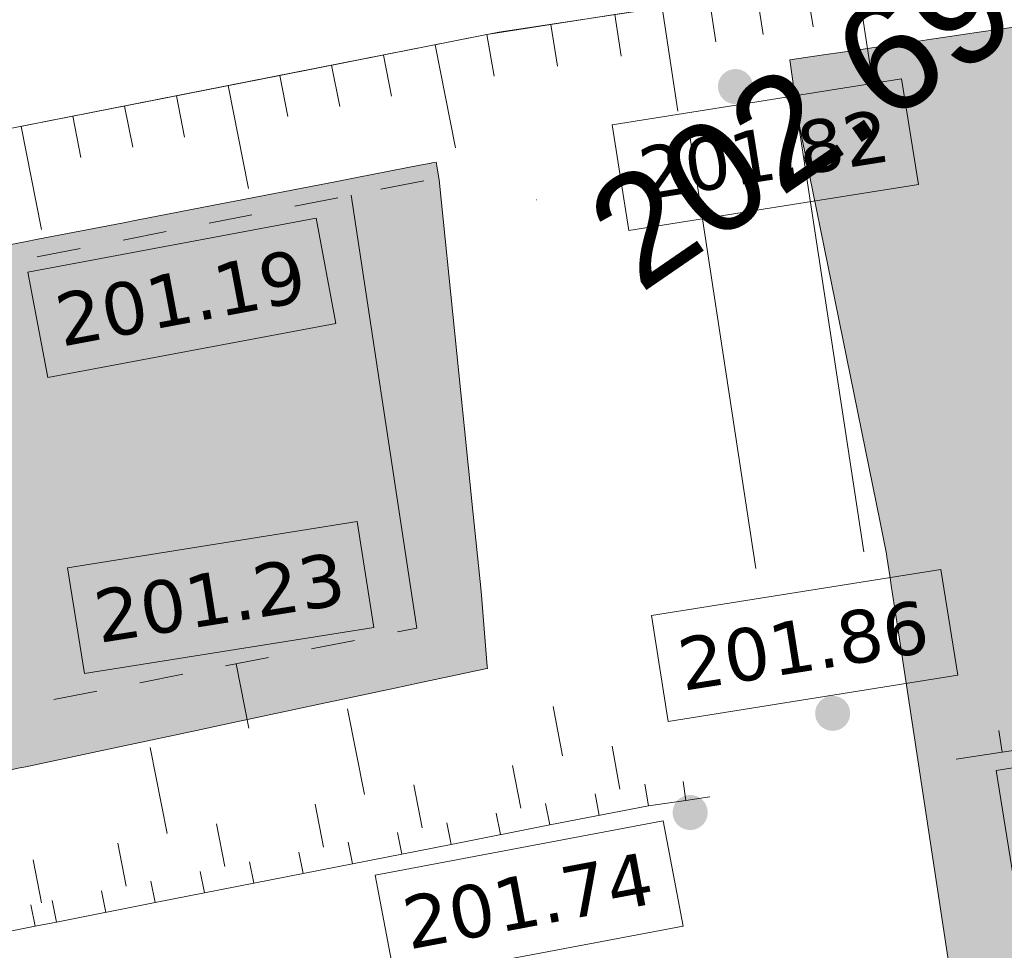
# Model space of a CAD drawing. Header units: millimetres. Extents: x -446952 to 537903, y -185749 to 168493.
# Tile 133 of 155: x 282009 to 291008, y 130219 to 138728. Entities that reach past the tile are written whole.
import ezdxf
from ezdxf.xclip import XClip

# ---------------------------------------------------------------- set-up
doc = ezdxf.new("R2010")
doc.units = ezdxf.units.MM
doc.header["$MEASUREMENT"] = 0
doc.header["$XCLIPFRAME"] = 0
doc.linetypes.add('Grille', pattern=[800, 400, -400])
doc.linetypes.add('Wipeout_Contour', pattern=[1000, 0, -1000])
for name, color, linetype in [('02 AF-17-0322 ZAE POMME- CHANTIER-2018-09-26_2_0000-VALORIS-NOUE DERIV BASSIN', 7, 'Continuous'), ('02 AF-17-0322 ZAE POMME- CHANTIER-2018-09-26_2_0000-VALORIS-NOUE DERIV BASSIN EAU MAX RETENTION', 7, 'Continuous'), ('02 AF-17-0322 ZAE POMME- CHANTIER-2018-09-26_2_0000-VALORIS-NOUE DERIV BASSIN TEXTE ET COTES', 7, 'Continuous'), ('02 AF-17-0322 ZAE POMME- CHANTIER-2018-09-26_2_2D - Dessins placés - Géomètre.2D', 7, 'Continuous'), ('02 AF-17-0322 ZAE POMME- CHANTIER-2018-09-26_2_X-PTS TOPO-TEXTE TOPOALT', 7, 'Continuous'), ('02 AF-17-0322 ZAE POMME- CHANTIER-2018-09-26_2_X-PTS TOPO-TOPOPOINT', 7, 'Continuous'), ('2D - Dessins placés - Géomètre.2D', 7, 'Continuous')]:
    doc.layers.add(name, color=color, linetype=linetype)
doc.styles.add('STYLE_GENERE_3', font='verdana.ttf')
doc.styles.add('STYLE_GENERE_4', font='txt')

# ---------------------------------------------------------------- blocks, each defined once
blk = doc.blocks.new('Dessin_1_2', base_point=(-56559339.05599064, -2771872407.820994))
at = {"color": 254, "linetype": 'Wipeout_Contour', "lineweight": 0, "ltscale": 2094265.569888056}
blk.add_wipeout([(-446952.2139278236, -185748.9586169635), (537903.0822630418, -185748.9586169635), (537903.0822630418, 168492.6257651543), (-446952.2139278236, 168063.63398955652)], dxfattribs=at).dxf.layer = '02 AF-17-0322 ZAE POMME- CHANTIER-2018-09-26_2_2D - Dessins placés - Géomètre.2D'
at = {"layer": '02 AF-17-0322 ZAE POMME- CHANTIER-2018-09-26_2_0000-VALORIS-NOUE DERIV BASSIN EAU MAX RETENTION', "linetype": 'Continuous', "lineweight": 15}
for points in [[(290844.5867185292, 127847.2932609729), (290918.4741421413, 127861.9508906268), (290921.7292810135, 127862.5974101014), (290924.0140856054, 127863.053264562), (290933.1383068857, 127864.8654697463), (290939.0963278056, 127866.0538168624), (291583.5805658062, 127993.3130927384), (291602.5232499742, 127997.0518313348), (292267.1645115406, 128120.0851369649), (293601.7660660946, 128335.9643574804), (294269.0978529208, 128443.7027084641), (295129.0218913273, 128528.0158147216), (295991.0510421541, 128598.5149694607), (296855.2333888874, 128654.8871784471), (297526.7365623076, 128686.0532118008), (297527.6995172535, 128686.0964777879), (297768.8600678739, 128697.290730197), (298164.4729377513, 128951.4781790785), (298201.8687135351, 128972.3721127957), (298802.2582993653, 129210.2208584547), (298910.2506369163, 129271.3555470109), (299626.9036365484, 129675.437476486), (299804.3607312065, 129775.9309415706), (300450.8885912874, 130140.6000829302), (300696.9961306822, 130280.01786815), (301274.2135079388, 130605.7057296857), (301588.1696850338, 130783.6197651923), (302096.8787355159, 131070.7514965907), (302477.8939976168, 131286.7399798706), (302918.8846260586, 131535.734500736), (303366.1623407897, 131788.7868615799), (303740.3219541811, 132000.0813286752), (304331.3928227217, 132342.6597313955), (304676.7186638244, 132541.857295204), (305353.3732473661, 132934.2243606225), (305611.9971186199, 133083.468651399), (306372.5893031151, 133524.7174641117), (306546.1567933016, 133624.9186675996), (307389.0844752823, 134114.1668539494), (307479.1971623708, 134166.2104330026), (308114.7393960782, 134537.7489682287), (308136.3042215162, 134550.432019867), (308495.9821635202, 134760.6238168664), (322546.6538210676, 137294.2134370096), (322653.2158883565, 137313.33569251), (323511.8451581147, 137467.4365338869), (329352.1695241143, 138515.5835533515), (335335.6835771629, 139589.3655242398), (336058.3844326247, 139718.5213617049), (336197.5989997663, 139743.6410118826), (336689.6738979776, 139832.746558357), (336805.6522241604, 139854.0243157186), (337177.2500722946, 139923.7769544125), (337310.0927678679, 139939.076654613), (337723.0623589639, 139986.6366535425), (337897.8978669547, 140005.8755697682), (338465.6084381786, 140068.4708645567), (339274.3926087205, 140156.5876426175), (348927.3596158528, 141219.382380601), (349871.1331851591, 141323.3072124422), (352020.3092572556, 141560.3373907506), (352093.9501690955, 141568.4542423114), (359847.1997170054, 142421.9844499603), (369666.2526390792, 143502.5763204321), (370556.1499166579, 144299.1281757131), (370573.9733515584, 144405.1368315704), (370579.5236380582, 144512.1761662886), (370572.8026439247, 144618.8359186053), (370553.9729708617, 144723.7197319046), (370503.7171271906, 144906.6437366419), (370480.8336733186, 145007.5719128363), (369620.5575502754, 146981.8819421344), (369485.0119891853, 148582.9135538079), (369282.3557510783, 148801.9710034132), (368984.1235430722, 148812.6137997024), (365475.5029298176, 148494.0690263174), (361649.4758566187, 148153.1861778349), (354751.6729409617, 147527.8529915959), (349932.1627155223, 147000.7191258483), (349320.3518585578, 146941.4198589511), (349319.5181157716, 146948.1267901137), (348640.9097282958, 146885.9728830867), (348636.280330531, 146885.5433948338), (348393.2432184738, 146864.6923615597), (347673.172230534, 146798.7838387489), (347426.1316635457, 146777.594871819), (346709.5913620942, 146712.0196959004), (346459.0162827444, 146690.5378280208), (345746.0393211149, 146625.2989810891), (345491.8970215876, 146603.5217954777), (344782.5165089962, 146538.6222992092), (344524.7738248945, 146516.5473497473), (343819.0233359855, 146451.9902658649), (343557.6466393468, 146429.6150761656), (342855.5602176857, 146365.4035101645), (342590.515406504, 146342.7255735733), (341892.1275799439, 146278.8626709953), (341623.3800695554, 146255.8794505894), (340928.7258541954, 146192.3684007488), (340656.2405702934, 146169.0773270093), (339965.3554816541, 146105.921363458), (339689.0968472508, 146082.3198352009), (339002.0169128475, 146019.5222371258), (338721.9488412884, 145995.6076196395), (338149.3119755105, 145943.2787219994), (337911.6974991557, 145922.9980218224), (337361.8415095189, 145872.7580811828), (337127.5865101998, 145852.7726149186), (336639.3539599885, 145808.1694333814), (336420.6352880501, 145789.5165788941), (335985.6472263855, 145719.76497164), (335788.0894426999, 145689.1387496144), (335311.8166114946, 145612.7715352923), (335099.0223271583, 145579.7856296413), (334597.4921515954, 145499.3736688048), (334374.0123411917, 145464.7375270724), (333881.5035486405, 145385.7772387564), (333658.985826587, 145351.2962958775), (333168.5873492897, 145272.6795221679), (332943.9556903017, 145237.8771910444), (332455.6808543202, 145159.6060572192), (332228.9218978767, 145124.4804244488), (331573.5749273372, 145019.4344110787), (331264.3329146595, 144971.5435556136), (330612.9033287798, 144867.1349389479), (330299.7371269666, 144818.6482572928), (329652.2586659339, 144714.8824129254), (329335.1344467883, 144665.7950701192), (328691.6412882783, 144562.6774402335), (328370.5247837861, 144512.9845449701), (327723.0873798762, 144409.2445299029), (327393.8611589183, 144358.3096470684), (326750.5808560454, 144255.2455402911), (326417.1901859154, 144203.6796463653), (325778.1038728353, 144101.2973194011), (325440.5117644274, 144049.0951472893), (324805.6568253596, 143947.4005447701), (324463.8257950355, 143894.5567617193), (323833.2401159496, 143793.5559079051), (323487.132177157, 143740.065109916), (322860.8541539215, 143639.7641110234), (322510.430804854, 143585.6208312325), (321890.696590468, 143486.3777318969), (321536.8208921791, 143431.7115615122), (320934.2898288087, 143334.7173114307), (320584.5394187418, 143276.6697071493), (319983.2855744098, 143179.8727307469), (319632.2599872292, 143121.6154405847), (319032.273467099, 143025.014245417), (318679.9825743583, 142966.5489075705), (318081.2535972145, 142870.1420160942), (317727.7071561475, 142811.4702482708), (317179.2774556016, 142723.1550854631), (316853.8092276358, 142669.144581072), (316306.4233948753, 142580.9907652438), (315979.9129422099, 142526.8089259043), (315433.5636628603, 142438.8153520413), (315106.0182833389, 142384.4633861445), (314560.6983196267, 142296.6289622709), (314232.1252330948, 142242.1080688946), (313687.8274224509, 142154.4317100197), (313358.2337756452, 142099.7430719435), (312814.9510295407, 142012.2237084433), (312484.3438932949, 141957.3684991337), (311985.5413513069, 141877.0086714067), (311680.6707230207, 141826.4250736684), (311182.7155916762, 141746.1963519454), (310876.9988591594, 141695.4737096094), (310379.8857866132, 141615.3752831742), (310073.328290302, 141564.5144786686), (309577.0519736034, 141484.5455470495), (309269.6590020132, 141433.5474586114), (308774.214189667, 141353.707225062), (308465.9909840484, 141302.5727197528), (308034.1209365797, 141232.9728901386), (307764.4777981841, 141188.2398570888), (307333.2341722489, 141118.7370116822), (307062.9655629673, 141073.9012164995), (306632.3449543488, 141004.4948402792), (306361.4542704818, 140959.5568450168), (305757.8566106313, 140862.2649549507), (305376.6441938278, 140799.0276743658), (304774.2623362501, 140701.9241154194), (304391.8402180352, 140638.4881162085), (303790.6649624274, 140541.5714913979), (303407.0422504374, 140477.9382832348), (302807.0644984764, 140381.2072146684), (302422.2501983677, 140317.3782881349), (301895.8537705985, 140238.8727562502), (301556.0898233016, 140190.3530014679), (301033.2579020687, 140112.3868161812), (300689.9321863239, 140063.3733845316), (300170.6969581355, 139985.951308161), (299823.7773172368, 139936.4400599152), (299308.17140609, 139859.5669195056), (298957.6252465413, 139809.553659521), (298445.6817230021, 139733.2343459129), (298091.4760056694, 139682.7148287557), (297583.228393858, 139606.9542998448), (297225.3296260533, 139555.9242255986), (296839.4619551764, 139498.4119068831), (296562.8814547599, 139458.986020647), (296179.2124313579, 139401.8059922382), (295900.4290077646, 139362.0758624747), (295518.9742512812, 139305.23043219), (295237.9722403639, 139265.1940528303), (294749.5069107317, 139192.4075400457), (294384.2218270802, 139140.3795094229), (293899.4899170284, 139068.1569576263), (293530.4640596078, 139015.6132169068), (293049.5001693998, 138943.9597330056), (292676.698834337, 138890.8958523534), (292302.6828856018, 138835.1813638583), (292007.8331457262, 138793.2238653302), (291636.1713397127, 138737.8647709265), (291338.9627651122, 138695.5826645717), (290969.6724097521, 138640.5815174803), (290670.0876401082, 138597.9725914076), (290303.3786617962, 138543.360629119), (290001.5592006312, 138500.4452615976), (289637.2543332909, 138446.1960522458), (289333.0259157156, 138402.9497229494), (289047.9324652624, 138360.4997331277), (289122.7109524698, 137816.8565817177), (289873.6359595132, 134135.0954156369), (289923.3200961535, 133891.5179334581), (290633.3285723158, 129233.3488436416), (290810.0764480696, 128073.7494966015)], [(290844.5867185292, 127847.2932609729), (290918.4741421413, 127861.9508906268), (290921.7292810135, 127862.5974101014), (290924.0140856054, 127863.053264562), (290933.1383068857, 127864.8654697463), (290939.0963278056, 127866.0538168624), (291583.5805658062, 127993.3130927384), (291602.5232499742, 127997.0518313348), (292267.1645115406, 128120.0851369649), (293601.7660660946, 128335.9643574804), (294269.0978529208, 128443.7027084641), (295129.0218913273, 128528.0158147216), (295991.0510421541, 128598.5149694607), (296855.2333888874, 128654.8871784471), (297526.7365623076, 128686.0532118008), (297527.6995172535, 128686.0964777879), (297768.8600678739, 128697.290730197), (298164.4729377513, 128951.4781790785), (298201.8687135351, 128972.3721127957), (298802.2582993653, 129210.2208584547), (298910.2506369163, 129271.3555470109), (299626.9036365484, 129675.437476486), (299804.3607312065, 129775.9309415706), (300450.8885912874, 130140.6000829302), (300696.9961306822, 130280.01786815), (301274.2135079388, 130605.7057296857), (301588.1696850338, 130783.6197651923), (302096.8787355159, 131070.7514965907), (302477.8939976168, 131286.7399798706), (302918.8846260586, 131535.734500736), (303366.1623407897, 131788.7868615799), (303740.3219541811, 132000.0813286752), (304331.3928227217, 132342.6597313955), (304676.7186638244, 132541.857295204), (305353.3732473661, 132934.2243606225), (305611.9971186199, 133083.468651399), (306372.5893031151, 133524.7174641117), (306546.1567933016, 133624.9186675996), (307389.0844752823, 134114.1668539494), (307479.1971623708, 134166.2104330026), (308114.7393960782, 134537.7489682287), (308136.3042215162, 134550.432019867), (308495.9821635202, 134760.6238168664), (322546.6538210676, 137294.2134370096), (322653.2158883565, 137313.33569251), (323511.8451581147, 137467.4365338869), (329352.1695241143, 138515.5835533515), (335335.6835771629, 139589.3655242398), (336058.3844326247, 139718.5213617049), (336197.5989997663, 139743.6410118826), (336689.6738979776, 139832.746558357), (336805.6522241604, 139854.0243157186), (337177.2500722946, 139923.7769544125), (337310.0927678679, 139939.076654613), (337723.0623589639, 139986.6366535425), (337897.8978669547, 140005.8755697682), (338465.6084381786, 140068.4708645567), (339274.3926087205, 140156.5876426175), (348927.3596158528, 141219.382380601), (349871.1331851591, 141323.3072124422), (352020.3092572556, 141560.3373907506), (352093.9501690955, 141568.4542423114), (359847.1997170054, 142421.9844499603), (369666.2526390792, 143502.5763204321), (370556.1499166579, 144299.1281757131), (370573.9733515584, 144405.1368315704), (370579.5236380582, 144512.1761662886), (370572.8026439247, 144618.8359186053), (370553.9729708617, 144723.7197319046), (370503.7171271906, 144906.6437366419), (370480.8336733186, 145007.5719128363), (369620.5575502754, 146981.8819421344), (369485.0119891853, 148582.9135538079), (369282.3557510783, 148801.9710034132), (368984.1235430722, 148812.6137997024), (365475.5029298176, 148494.0690263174), (361649.4758566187, 148153.1861778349), (354751.6729409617, 147527.8529915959), (349932.1627155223, 147000.7191258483), (349320.3518585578, 146941.4198589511), (349319.5181157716, 146948.1267901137), (348640.9097282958, 146885.9728830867), (348636.280330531, 146885.5433948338), (348393.2432184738, 146864.6923615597), (347673.172230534, 146798.7838387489), (347426.1316635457, 146777.594871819), (346709.5913620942, 146712.0196959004), (346459.0162827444, 146690.5378280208), (345746.0393211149, 146625.2989810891), (345491.8970215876, 146603.5217954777), (344782.5165089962, 146538.6222992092), (344524.7738248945, 146516.5473497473), (343819.0233359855, 146451.9902658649), (343557.6466393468, 146429.6150761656), (342855.5602176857, 146365.4035101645), (342590.515406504, 146342.7255735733), (341892.1275799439, 146278.8626709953), (341623.3800695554, 146255.8794505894), (340928.7258541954, 146192.3684007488), (340656.2405702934, 146169.0773270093), (339965.3554816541, 146105.921363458), (339689.0968472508, 146082.3198352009), (339002.0169128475, 146019.5222371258), (338721.9488412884, 145995.6076196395), (338149.3119755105, 145943.2787219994), (337911.6974991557, 145922.9980218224), (337361.8415095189, 145872.7580811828), (337127.5865101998, 145852.7726149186), (336639.3539599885, 145808.1694333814), (336420.6352880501, 145789.5165788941), (335985.6472263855, 145719.76497164), (335788.0894426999, 145689.1387496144), (335311.8166114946, 145612.7715352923), (335099.0223271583, 145579.7856296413), (334597.4921515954, 145499.3736688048), (334374.0123411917, 145464.7375270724), (333881.5035486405, 145385.7772387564), (333658.985826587, 145351.2962958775), (333168.5873492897, 145272.6795221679), (332943.9556903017, 145237.8771910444), (332455.6808543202, 145159.6060572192), (332228.9218978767, 145124.4804244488), (331573.5749273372, 145019.4344110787), (331264.3329146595, 144971.5435556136), (330612.9033287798, 144867.1349389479), (330299.7371269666, 144818.6482572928), (329652.2586659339, 144714.8824129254), (329335.1344467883, 144665.7950701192), (328691.6412882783, 144562.6774402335), (328370.5247837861, 144512.9845449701), (327723.0873798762, 144409.2445299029), (327393.8611589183, 144358.3096470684), (326750.5808560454, 144255.2455402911), (326417.1901859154, 144203.6796463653), (325778.1038728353, 144101.2973194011), (325440.5117644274, 144049.0951472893), (324805.6568253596, 143947.4005447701), (324463.8257950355, 143894.5567617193), (323833.2401159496, 143793.5559079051), (323487.132177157, 143740.065109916), (322860.8541539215, 143639.7641110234), (322510.430804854, 143585.6208312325), (321890.696590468, 143486.3777318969), (321536.8208921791, 143431.7115615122), (320934.2898288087, 143334.7173114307), (320584.5394187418, 143276.6697071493), (319983.2855744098, 143179.8727307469), (319632.2599872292, 143121.6154405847), (319032.273467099, 143025.014245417), (318679.9825743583, 142966.5489075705), (318081.2535972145, 142870.1420160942), (317727.7071561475, 142811.4702482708), (317179.2774556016, 142723.1550854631), (316853.8092276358, 142669.144581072), (316306.4233948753, 142580.9907652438), (315979.9129422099, 142526.8089259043), (315433.5636628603, 142438.8153520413), (315106.0182833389, 142384.4633861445), (314560.6983196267, 142296.6289622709), (314232.1252330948, 142242.1080688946), (313687.8274224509, 142154.4317100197), (313358.2337756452, 142099.7430719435), (312814.9510295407, 142012.2237084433), (312484.3438932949, 141957.3684991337), (311985.5413513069, 141877.0086714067), (311680.6707230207, 141826.4250736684), (311182.7155916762, 141746.1963519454), (310876.9988591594, 141695.4737096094), (310379.8857866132, 141615.3752831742), (310073.328290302, 141564.5144786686), (309577.0519736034, 141484.5455470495), (309269.6590020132, 141433.5474586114), (308774.214189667, 141353.707225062), (308465.9909840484, 141302.5727197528), (308034.1209365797, 141232.9728901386), (307764.4777981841, 141188.2398570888), (307333.2341722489, 141118.7370116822), (307062.9655629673, 141073.9012164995), (306632.3449543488, 141004.4948402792), (306361.4542704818, 140959.5568450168), (305757.8566106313, 140862.2649549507), (305376.6441938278, 140799.0276743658), (304774.2623362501, 140701.9241154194), (304391.8402180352, 140638.4881162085), (303790.6649624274, 140541.5714913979), (303407.0422504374, 140477.9382832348), (302807.0644984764, 140381.2072146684), (302422.2501983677, 140317.3782881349), (301895.8537705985, 140238.8727562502), (301556.0898233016, 140190.3530014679), (301033.2579020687, 140112.3868161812), (300689.9321863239, 140063.3733845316), (300170.6969581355, 139985.951308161), (299823.7773172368, 139936.4400599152), (299308.17140609, 139859.5669195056), (298957.6252465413, 139809.553659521), (298445.6817230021, 139733.2343459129), (298091.4760056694, 139682.7148287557), (297583.228393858, 139606.9542998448), (297225.3296260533, 139555.9242255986), (296839.4619551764, 139498.4119068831), (296562.8814547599, 139458.986020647), (296179.2124313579, 139401.8059922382), (295900.4290077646, 139362.0758624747), (295518.9742512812, 139305.23043219), (295237.9722403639, 139265.1940528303), (294749.5069107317, 139192.4075400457), (294384.2218270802, 139140.3795094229), (293899.4899170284, 139068.1569576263), (293530.4640596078, 139015.6132169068), (293049.5001693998, 138943.9597330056), (292676.698834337, 138890.8958523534), (292302.6828856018, 138835.1813638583), (292007.8331457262, 138793.2238653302), (291636.1713397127, 138737.8647709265), (291338.9627651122, 138695.5826645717), (290969.6724097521, 138640.5815174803), (290670.0876401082, 138597.9725914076), (290303.3786617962, 138543.360629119), (290001.5592006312, 138500.4452615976), (289637.2543332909, 138446.1960522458), (289333.0259157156, 138402.9497229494), (289047.9324652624, 138360.4997331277), (289122.7109524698, 137816.8565817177), (289873.6359595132, 134135.0954156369), (289923.3200961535, 133891.5179334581), (290633.3285723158, 129233.3488436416), (290810.0764480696, 128073.7494966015)], [(196143.8666560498, 121441.627798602), (199417.014936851, 121729.2429087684), (200372.0471385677, 121813.1750747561), (200453.5870041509, 121819.9515463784), (201212.6098172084, 121883.1630107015), (206585.1351422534, 122325.3026478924), (217984.728356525, 123264.0937021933), (218700.8813702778, 123321.9956476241), (218856.0155901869, 123331.258461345), (219317.7537535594, 123358.9935414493), (221856.8325156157, 123508.4964954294), (235698.7564025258, 124319.7591211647), (237286.0948456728, 124413.2443550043), (237541.8059073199, 124428.4235397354), (237936.1435835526, 124452.2766224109), (238921.628337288, 124495.4112404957), (249739.7884916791, 124964.0135103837), (252380.4784144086, 125080.4998315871), (253061.8311515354, 125107.3017898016), (253796.957384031, 125137.2443293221), (254700.8522240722, 125255.4130987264), (255678.0067267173, 125383.7064933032), (256453.5669872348, 125594.3496585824), (257261.5262828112, 125810.6011487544), (268671.4820213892, 129001.1899247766), (268959.5306636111, 129085.8547105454), (269091.3093166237, 129127.5145020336), (269936.4519265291, 129314.8941928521), (286284.4535731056, 132796.7236666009), (286282.4963614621, 132815.7729953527), (286225.8311707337, 133503.8476209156), (285843.5703887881, 137264.4957499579), (285815.3816174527, 137425.7064815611), (285776.0649234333, 137418.1036371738), (285666.1199142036, 137396.553881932), (284875.9586845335, 137243.7513223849), (284763.8176131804, 137221.7709100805), (283975.8461601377, 137069.386292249), (283861.5174916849, 137046.9768745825), (283075.7273872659, 136895.0086198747), (282959.2195380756, 136872.1718392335), (282175.6024013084, 136720.618378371), (282056.923739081, 136697.3558668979), (281275.4712378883, 136546.2156385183), (281154.6300816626, 136522.5290209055), (280984.694843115, 136489.6607827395), (280958.2811225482, 136484.4832993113), (280124.5134176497, 136323.2178203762), (279992.1605083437, 136297.274407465), (279160.8524338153, 136136.4785511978), (279026.0423186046, 136110.0532095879), (278197.1838429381, 135949.7250989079), (278059.9265379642, 135922.8197848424), (277233.5076892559, 135762.9575496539), (277093.8131512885, 135735.5742058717), (276269.8240207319, 135576.1759895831), (276127.7021450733, 135548.3165462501), (275306.1328832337, 135389.3805039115), (275161.5935044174, 135361.0468804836), (274342.4343203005, 135202.5711769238), (274195.487213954, 135173.7652821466), (273378.7283784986, 135015.7480929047), (273229.3832611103, 134986.4718224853), (272512.9729192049, 134847.8637957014), (272379.7762425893, 134821.7528890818), (271665.2088460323, 134683.4969539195), (271530.1710108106, 134657.0248864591), (270817.4400498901, 134519.1198224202), (270680.5675571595, 134492.2878621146), (269969.6665559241, 134354.7324556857), (269830.9658702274, 134327.5418654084), (269121.8883892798, 134190.3349072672), (268981.3659420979, 134162.7869419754), (268274.1055744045, 134025.9272297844), (268131.7677639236, 133998.0231388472), (267544.9691996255, 133846.6728208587), (267413.0563407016, 133813.2331445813), (266621.8183689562, 133609.160579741), (266457.1021133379, 133566.9464329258), (265668.7176103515, 133363.6133829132), (265501.1456019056, 133320.6684519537), (264715.6217288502, 133118.076746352), (264545.1867984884, 133074.3992356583), (263762.5307419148, 132872.5507101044), (263589.2256949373, 132828.1388161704), (262809.4446693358, 132627.0353156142), (262633.2622821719, 132581.8872265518), (261856.3635288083, 132381.5306010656), (261677.296550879, 132335.6445021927), (260903.2873391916, 132136.0366083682), (260721.3284922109, 132089.4106766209), (259950.216119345, 131890.5533775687), (259765.3580987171, 131843.1857805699), (258997.1498878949, 131645.0809491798), (258809.3853599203, 131596.9698517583), (258044.0886641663, 131399.6193655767), (257853.4102686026, 131350.7629218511), (257091.03246632, 131154.1686658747), (256897.4328138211, 131104.5650253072), (256137.9813139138, 130908.728892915), (255941.4529867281, 130858.3761993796), (254956.4373078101, 130604.379480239), (254713.0157276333, 130542.0143669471), (253616.8125541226, 130405.5091864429), (253344.5537888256, 130371.2554634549), (252461.9402221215, 130349.5919490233), (252233.2837248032, 130343.196568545), (251544.9630009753, 130326.2948389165), (251352.5909534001, 130320.9143113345), (250665.9860174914, 130304.0488562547), (250471.8985095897, 130298.6203487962), (249787.0008290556, 130281.7910159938), (249591.206390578, 130276.3147670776), (248832.3012356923, 130257.6605100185), (248612.6542796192, 130251.5171198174), (247855.8343180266, 130232.9070530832), (247634.1025642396, 130226.7053532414), (246879.3563676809, 130208.1392724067), (246655.5512404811, 130201.8795814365), (245897.1603360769, 130183.2168423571), (245669.5600712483, 130176.8510029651), (244913.2515391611, 130158.2325100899), (244683.5692931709, 130151.8084392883), (243929.3317291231, 130133.2339881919), (243697.5789032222, 130126.752004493), (242945.4009969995, 130108.2213935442), (242711.5888976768, 130101.6818135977), (241961.4594310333, 130083.1948397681), (241725.5992739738, 130076.5979764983), (240977.5071199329, 130058.1544414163), (240739.6100283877, 130051.5006068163), (239993.5441514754, 130033.1003111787), (239753.6211588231, 130026.389812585), (239009.5706115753, 130008.0325598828), (238767.6326613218, 130001.2657037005), (238025.5865854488, 129982.9512974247), (237781.6445333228, 129976.1283881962), (237233.1580574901, 129954.2113151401), (237046.7727318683, 129947.727794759), (236452.4938226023, 129923.987172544), (236252.4103093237, 129917.0159287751), (235660.5360516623, 129893.3779411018), (235458.0468236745, 129886.3286296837), (234894.9626795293, 129863.8467388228), (234699.2926531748, 129857.0401705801), (234138.4318740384, 129834.6530781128), (233940.5374931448, 129827.7745731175), (233381.9145135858, 129805.4828457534), (233181.7813363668, 129798.5320612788), (232473.6166621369, 129770.2806144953), (232215.4554214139, 129761.3236331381), (231510.9707416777, 129733.2288362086), (231249.1278505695, 129724.1534925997), (230548.3539248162, 129696.2165497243), (230282.7986033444, 129687.0221206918), (229585.7665763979, 129659.2442523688), (229316.4676580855, 129649.9300105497), (228689.8198324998, 129624.9660430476), (228443.2135787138, 129616.4448512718), (227819.6722824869, 129591.6127753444), (227569.9580786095, 129582.9925360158), (226949.5471629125, 129558.2932829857), (226696.7011424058, 129549.573446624), (226096.7053667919, 129525.6948932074), (225847.9215399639, 129517.1233536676), (225250.928681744, 129493.3720575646), (224999.1405491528, 129484.7053755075), (224405.1732746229, 129461.0822172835), (224150.3581539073, 129452.3198772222), (223559.4393866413, 129428.8257500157), (223301.5743374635, 129419.967230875), (222713.7272629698, 129396.6030329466), (222452.7890846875, 129387.6478122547), (221868.0371532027, 129364.4144544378), (221604.0023783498, 129355.3620064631), (221023.5078017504, 129332.3056260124), (220756.879752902, 129323.1734531), (220179.5156930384, 129300.2492394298), (219909.7556459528, 129291.0191598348), (219335.5462317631, 129268.2280456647), (219062.6300407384, 129258.8995243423), (218558.2946363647, 129238.8887433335), (218305.3929199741, 129230.0744736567), (217824.2674366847, 129199.5930587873), (217588.5482900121, 129182.5043745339), (217107.6651366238, 129152.0289396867), (216871.7039594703, 129134.9297990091), (216391.0605205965, 129104.4602901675), (216154.859923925, 129087.3508211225), (215516.088246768, 129046.8448810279), (215201.0482197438, 129024.0368908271), (214562.6877412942, 128983.5410285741), (214247.237018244, 128960.7154526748), (213609.2819514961, 128920.2295476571), (213293.4263084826, 128897.3866645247), (212819.0473396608, 128867.2700705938), (212584.2321789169, 128850.2946360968), (212110.0734019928, 128820.1835369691), (211875.0383115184, 128803.1986909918), (211401.0974601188, 128773.0930387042), (211165.8447020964, 128756.0988888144), (210499.8783401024, 128713.7837270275), (210168.0433037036, 128689.8252805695), (209502.4944724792, 128647.5204378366), (209170.2423979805, 128623.5443148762), (208505.1051736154, 128581.2496654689), (208172.4419751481, 128557.2561472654), (207507.7105571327, 128514.9715682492), (207174.6420233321, 128490.9609314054), (206510.3107345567, 128448.6862993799), (206176.8425334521, 128424.6588125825), (205580.2346055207, 128386.6800172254), (205280.4763088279, 128365.0909718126), (204684.1837418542, 128327.1200861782), (204384.1104420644, 128305.5177787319), (203788.1293480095, 128267.5547166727), (203487.7449275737, 128245.9393297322), (202892.0714889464, 128207.984009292), (202591.3797581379, 128186.3557226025), (201996.0102282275, 128148.4080604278), (201695.0149286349, 128126.7670495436), (201099.9456266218, 128088.826966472), (200798.6504306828, 128067.1734046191), (200219.1173701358, 128030.2127506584), (199923.1005273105, 128008.9597385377), (199289.0751750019, 127965.0139231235), (198966.5790406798, 127945.5807711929), (198337.2676695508, 127901.9536264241), (198010.0529656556, 127882.2651212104), (197385.5188094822, 127839.0277903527), (197053.5173701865, 127819.0808678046), (196433.8347657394, 127776.1718272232), (196096.9769122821, 127755.9637203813), (195516.8931145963, 127715.8103398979), (195547.8278036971, 127288.8894933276), (195547.8470941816, 127288.5591797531), (195547.8535100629, 127288.534716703), (195547.8617981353, 127288.4203293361), (196036.3641971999, 123313.363943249)], [(196143.8666560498, 121441.627798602), (199417.014936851, 121729.2429087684), (200372.0471385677, 121813.1750747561), (200453.5870041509, 121819.9515463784), (201212.6098172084, 121883.1630107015), (206585.1351422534, 122325.3026478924), (217984.728356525, 123264.0937021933), (218700.8813702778, 123321.9956476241), (218856.0155901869, 123331.258461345), (219317.7537535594, 123358.9935414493), (221856.8325156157, 123508.4964954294), (235698.7564025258, 124319.7591211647), (237286.0948456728, 124413.2443550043), (237541.8059073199, 124428.4235397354), (237936.1435835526, 124452.2766224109), (238921.628337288, 124495.4112404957), (249739.7884916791, 124964.0135103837), (252380.4784144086, 125080.4998315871), (253061.8311515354, 125107.3017898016), (253796.957384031, 125137.2443293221), (254700.8522240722, 125255.4130987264), (255678.0067267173, 125383.7064933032), (256453.5669872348, 125594.3496585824), (257261.5262828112, 125810.6011487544), (268671.4820213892, 129001.1899247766), (268959.5306636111, 129085.8547105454), (269091.3093166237, 129127.5145020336), (269936.4519265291, 129314.8941928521), (286284.4535731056, 132796.7236666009), (286282.4963614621, 132815.7729953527), (286225.8311707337, 133503.8476209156), (285843.5703887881, 137264.4957499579), (285815.3816174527, 137425.7064815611), (285776.0649234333, 137418.1036371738), (285666.1199142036, 137396.553881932), (284875.9586845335, 137243.7513223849), (284763.8176131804, 137221.7709100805), (283975.8461601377, 137069.386292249), (283861.5174916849, 137046.9768745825), (283075.7273872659, 136895.0086198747), (282959.2195380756, 136872.1718392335), (282175.6024013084, 136720.618378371), (282056.923739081, 136697.3558668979), (281275.4712378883, 136546.2156385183), (281154.6300816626, 136522.5290209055), (280984.694843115, 136489.6607827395), (280958.2811225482, 136484.4832993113), (280124.5134176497, 136323.2178203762), (279992.1605083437, 136297.274407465), (279160.8524338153, 136136.4785511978), (279026.0423186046, 136110.0532095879), (278197.1838429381, 135949.7250989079), (278059.9265379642, 135922.8197848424), (277233.5076892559, 135762.9575496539), (277093.8131512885, 135735.5742058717), (276269.8240207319, 135576.1759895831), (276127.7021450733, 135548.3165462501), (275306.1328832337, 135389.3805039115), (275161.5935044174, 135361.0468804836), (274342.4343203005, 135202.5711769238), (274195.487213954, 135173.7652821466), (273378.7283784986, 135015.7480929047), (273229.3832611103, 134986.4718224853), (272512.9729192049, 134847.8637957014), (272379.7762425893, 134821.7528890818), (271665.2088460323, 134683.4969539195), (271530.1710108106, 134657.0248864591), (270817.4400498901, 134519.1198224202), (270680.5675571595, 134492.2878621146), (269969.6665559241, 134354.7324556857), (269830.9658702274, 134327.5418654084), (269121.8883892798, 134190.3349072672), (268981.3659420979, 134162.7869419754), (268274.1055744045, 134025.9272297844), (268131.7677639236, 133998.0231388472), (267544.9691996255, 133846.6728208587), (267413.0563407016, 133813.2331445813), (266621.8183689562, 133609.160579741), (266457.1021133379, 133566.9464329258), (265668.7176103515, 133363.6133829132), (265501.1456019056, 133320.6684519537), (264715.6217288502, 133118.076746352), (264545.1867984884, 133074.3992356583), (263762.5307419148, 132872.5507101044), (263589.2256949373, 132828.1388161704), (262809.4446693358, 132627.0353156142), (262633.2622821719, 132581.8872265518), (261856.3635288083, 132381.5306010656), (261677.296550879, 132335.6445021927), (260903.2873391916, 132136.0366083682), (260721.3284922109, 132089.4106766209), (259950.216119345, 131890.5533775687), (259765.3580987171, 131843.1857805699), (258997.1498878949, 131645.0809491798), (258809.3853599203, 131596.9698517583), (258044.0886641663, 131399.6193655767), (257853.4102686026, 131350.7629218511), (257091.03246632, 131154.1686658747), (256897.4328138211, 131104.5650253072), (256137.9813139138, 130908.728892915), (255941.4529867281, 130858.3761993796), (254956.4373078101, 130604.379480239), (254713.0157276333, 130542.0143669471), (253616.8125541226, 130405.5091864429), (253344.5537888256, 130371.2554634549), (252461.9402221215, 130349.5919490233), (252233.2837248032, 130343.196568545), (251544.9630009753, 130326.2948389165), (251352.5909534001, 130320.9143113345), (250665.9860174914, 130304.0488562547), (250471.8985095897, 130298.6203487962), (249787.0008290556, 130281.7910159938), (249591.206390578, 130276.3147670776), (248832.3012356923, 130257.6605100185), (248612.6542796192, 130251.5171198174), (247855.8343180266, 130232.9070530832), (247634.1025642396, 130226.7053532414), (246879.3563676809, 130208.1392724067), (246655.5512404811, 130201.8795814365), (245897.1603360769, 130183.2168423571), (245669.5600712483, 130176.8510029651), (244913.2515391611, 130158.2325100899), (244683.5692931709, 130151.8084392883), (243929.3317291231, 130133.2339881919), (243697.5789032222, 130126.752004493), (242945.4009969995, 130108.2213935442), (242711.5888976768, 130101.6818135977), (241961.4594310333, 130083.1948397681), (241725.5992739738, 130076.5979764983), (240977.5071199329, 130058.1544414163), (240739.6100283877, 130051.5006068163), (239993.5441514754, 130033.1003111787), (239753.6211588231, 130026.389812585), (239009.5706115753, 130008.0325598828), (238767.6326613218, 130001.2657037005), (238025.5865854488, 129982.9512974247), (237781.6445333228, 129976.1283881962), (237233.1580574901, 129954.2113151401), (237046.7727318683, 129947.727794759), (236452.4938226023, 129923.987172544), (236252.4103093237, 129917.0159287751), (235660.5360516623, 129893.3779411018), (235458.0468236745, 129886.3286296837), (234894.9626795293, 129863.8467388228), (234699.2926531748, 129857.0401705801), (234138.4318740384, 129834.6530781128), (233940.5374931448, 129827.7745731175), (233381.9145135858, 129805.4828457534), (233181.7813363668, 129798.5320612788), (232473.6166621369, 129770.2806144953), (232215.4554214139, 129761.3236331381), (231510.9707416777, 129733.2288362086), (231249.1278505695, 129724.1534925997), (230548.3539248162, 129696.2165497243), (230282.7986033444, 129687.0221206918), (229585.7665763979, 129659.2442523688), (229316.4676580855, 129649.9300105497), (228689.8198324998, 129624.9660430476), (228443.2135787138, 129616.4448512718), (227819.6722824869, 129591.6127753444), (227569.9580786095, 129582.9925360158), (226949.5471629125, 129558.2932829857), (226696.7011424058, 129549.573446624), (226096.7053667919, 129525.6948932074), (225847.9215399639, 129517.1233536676), (225250.928681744, 129493.3720575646), (224999.1405491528, 129484.7053755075), (224405.1732746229, 129461.0822172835), (224150.3581539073, 129452.3198772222), (223559.4393866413, 129428.8257500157), (223301.5743374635, 129419.967230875), (222713.7272629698, 129396.6030329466), (222452.7890846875, 129387.6478122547), (221868.0371532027, 129364.4144544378), (221604.0023783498, 129355.3620064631), (221023.5078017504, 129332.3056260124), (220756.879752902, 129323.1734531), (220179.5156930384, 129300.2492394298), (219909.7556459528, 129291.0191598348), (219335.5462317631, 129268.2280456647), (219062.6300407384, 129258.8995243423), (218558.2946363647, 129238.8887433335), (218305.3929199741, 129230.0744736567), (217824.2674366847, 129199.5930587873), (217588.5482900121, 129182.5043745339), (217107.6651366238, 129152.0289396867), (216871.7039594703, 129134.9297990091), (216391.0605205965, 129104.4602901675), (216154.859923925, 129087.3508211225), (215516.088246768, 129046.8448810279), (215201.0482197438, 129024.0368908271), (214562.6877412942, 128983.5410285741), (214247.237018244, 128960.7154526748), (213609.2819514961, 128920.2295476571), (213293.4263084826, 128897.3866645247), (212819.0473396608, 128867.2700705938), (212584.2321789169, 128850.2946360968), (212110.0734019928, 128820.1835369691), (211875.0383115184, 128803.1986909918), (211401.0974601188, 128773.0930387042), (211165.8447020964, 128756.0988888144), (210499.8783401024, 128713.7837270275), (210168.0433037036, 128689.8252805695), (209502.4944724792, 128647.5204378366), (209170.2423979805, 128623.5443148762), (208505.1051736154, 128581.2496654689), (208172.4419751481, 128557.2561472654), (207507.7105571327, 128514.9715682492), (207174.6420233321, 128490.9609314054), (206510.3107345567, 128448.6862993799), (206176.8425334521, 128424.6588125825), (205580.2346055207, 128386.6800172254), (205280.4763088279, 128365.0909718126), (204684.1837418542, 128327.1200861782), (204384.1104420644, 128305.5177787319), (203788.1293480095, 128267.5547166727), (203487.7449275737, 128245.9393297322), (202892.0714889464, 128207.984009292), (202591.3797581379, 128186.3557226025), (201996.0102282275, 128148.4080604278), (201695.0149286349, 128126.7670495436), (201099.9456266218, 128088.826966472), (200798.6504306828, 128067.1734046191), (200219.1173701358, 128030.2127506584), (199923.1005273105, 128008.9597385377), (199289.0751750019, 127965.0139231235), (198966.5790406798, 127945.5807711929), (198337.2676695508, 127901.9536264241), (198010.0529656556, 127882.2651212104), (197385.5188094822, 127839.0277903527), (197053.5173701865, 127819.0808678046), (196433.8347657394, 127776.1718272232), (196096.9769122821, 127755.9637203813), (195516.8931145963, 127715.8103398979), (195547.8278036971, 127288.8894933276), (195547.8470941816, 127288.5591797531), (195547.8535100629, 127288.534716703), (195547.8617981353, 127288.4203293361), (196036.3641971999, 123313.363943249)]]:
    blk.add_hatch(color=255, dxfattribs=at).paths.add_polyline_path(points)
at = {"layer": '02 AF-17-0322 ZAE POMME- CHANTIER-2018-09-26_2_0000-VALORIS-NOUE DERIV BASSIN TEXTE ET COTES', "linetype": 'Continuous', "lineweight": 15}
for points in [[(288682.5860551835, 138207.2595697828, 0.9999999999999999), (288418.9513448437, 138025.8849863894, 0.9999999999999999)], [(285095.1934544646, 137081.6073487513, 0.9999999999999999), (284831.5587441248, 136900.2327653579, 0.9999999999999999)], [(285618.2099780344, 133354.3620710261, 0.9999999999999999), (285354.5752676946, 133172.9874880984, 0.9999999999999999)], [(289571.0396970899, 132476.8054801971, 0.9999999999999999), (289307.40498675, 132295.4308968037, 0.9999999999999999)], [(290877.6718456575, 131970.570512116, 0.9999999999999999), (290614.0371350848, 131789.1959287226, 0.9999999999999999)], [(288268.8251619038, 131570.0292228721, 0.9999999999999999), (288005.190451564, 131388.6546394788, 0.9999999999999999)]]:
    blk.add_hatch(color=7, dxfattribs=at).paths.add_polyline_path(points)
at = {"layer": '02 AF-17-0322 ZAE POMME- CHANTIER-2018-09-26_2_0000-VALORIS-NOUE DERIV BASSIN', "color": 7, "linetype": 'Continuous', "lineweight": 15}
for p, q in [((289202.0104596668, 139041.6285279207), (289259.8728003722, 138662.012998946)), ((289658.2290222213, 139111.1669735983), (289802.8848738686, 138162.1281513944)), ((288745.7918971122, 138972.0900822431), (288803.6542375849, 138592.4745532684)), ((288313.1836207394, 138906.1503997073), (288371.0459612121, 138526.5348711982)), ((287447.9670677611, 138774.2710351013), (287506.6099091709, 138394.7752942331)), ((287880.5753441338, 138840.2107171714), (288025.2311955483, 137891.1718954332)), ((286863.6325047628, 138682.7441090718), (286923.0555989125, 138303.369760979)), ((286279.2979412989, 138591.217183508), (286346.1349424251, 138213.0785640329)), ((285806.2550424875, 138498.0227453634), (285991.8182968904, 137556.1276981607)), ((285333.2121429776, 138404.8283072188), (285407.4374448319, 138028.0702882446)), ((284860.1692434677, 138311.6338690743), (284934.394545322, 137934.8758501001)), ((284387.1263446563, 138218.4394304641), (284461.3516465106, 137841.6814119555)), ((283914.0834456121, 138125.2449918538), (284099.6467004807, 137183.3499455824)), ((283441.0405465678, 138032.0505532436), (283515.2658484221, 137655.2925347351)), ((282967.9976477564, 137938.8561146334), (283042.2229496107, 137562.0980961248)), ((282494.954748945, 137845.6616760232), (282569.1800507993, 137468.9036575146)), ((282021.911849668, 137752.4672374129), (282207.4751047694, 136810.5721911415)), ((284103.7968356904, 132251.1338707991), (283987.8198010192, 132839.8182755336)), ((285160.1700085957, 131643.8730540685), (285005.5339626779, 132428.7855923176)), ((286968.7058354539, 131998.7000008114), (286883.9462438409, 132448.1509821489)), ((290987.7078793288, 132030.6525081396), (290957.5712433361, 132228.3689291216)), ((283356.6957548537, 131288.5696110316), (283202.0597089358, 132073.4821492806)), ((287495.3687679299, 131693.3434326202), (287424.0360799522, 132086.9316025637)), ((290567.0474659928, 131966.5339612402), (290567.0886588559, 131966.5623009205)), ((286590.2936993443, 131517.9335530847), (286513.3755914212, 131910.4683985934)), ((288097.7224236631, 131590.150710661), (288071.7255526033, 131763.8711892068)), ((285688.3565950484, 131340.2426457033), (285611.0385718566, 131732.6989145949)), ((287756.6481862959, 131540.0557285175), (287723.1788769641, 131737.2353561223)), ((286854.1870149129, 131366.0791628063), (286815.9279587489, 131562.3856699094)), ((287305.4176007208, 131453.0674456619), (287267.5586586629, 131649.4515091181)), ((284786.6194682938, 131162.5909241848), (284709.3014453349, 131555.0471935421)), ((286403.318451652, 131277.2533018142), (286364.6594401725, 131473.4814367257)), ((285952.4498881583, 131188.4274412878), (285913.7908769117, 131384.6555761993)), ((283884.882341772, 130984.9392026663), (283807.5643188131, 131377.3954720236)), ((285501.5813246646, 131099.6015807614), (285462.9223131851, 131295.8297152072)), ((285050.7127614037, 131010.7757197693), (285012.0537499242, 131207.0038542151)), ((282983.1452143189, 130807.2874806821), (282905.82719136, 131199.7437495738)), ((284599.84419791, 130921.9498592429), (284561.1851866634, 131118.1779941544)), ((282208.7283024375, 130654.7191846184), (282131.4102806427, 131047.1754539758)), ((284148.9756346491, 130833.1239982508), (284110.3166231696, 131029.3521331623)), ((283698.1070711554, 130744.2981377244), (283659.4480596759, 130940.5262721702)), ((283247.2385076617, 130655.4722767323), (283208.579496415, 130851.7004116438)), ((282796.369944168, 130566.6464157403), (282757.7109326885, 130762.8745506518)), ((282345.5013806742, 130477.8205552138), (282306.8423694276, 130674.0486901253)), ((282149.2732459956, 130439.1615446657), (282110.6142349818, 130635.3896795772))]:
    blk.add_line(p, q, dxfattribs=at)
at = {"layer": '02 AF-17-0322 ZAE POMME- CHANTIER-2018-09-26_2_0000-VALORIS-NOUE DERIV BASSIN', "color": 7, "linetype": 'Continuous', "lineweight": 15, "flags": 128}
for points in [[(307002.756476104, 141811.7431025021), (305437.7867550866, 141554.256785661), (303872.8151681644, 141296.7819520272), (302307.8417386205, 141039.3186016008), (300578.4855044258, 140775.6945965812), (298849.1274723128, 140512.0820836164), (297119.7676644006, 140248.4810659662), (296126.9968889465, 140097.1594359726), (295134.226113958, 139945.837804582), (293855.1757288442, 139750.8804248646), (292576.1253444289, 139555.9230442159), (291573.3957459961, 139403.0834548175), (290570.6661470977, 139250.2438649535), (288745.7918971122, 138972.0900822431), (287447.9670677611, 138774.2710351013), (286279.2979412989, 138591.217183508), (284387.1263446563, 138218.4394304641), (282494.954748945, 137845.6616760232), (280602.7831530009, 137472.8839215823)], [(351768.6927641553, 148083.8534287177), (336313.1687847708, 146621.5690164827), (321414.2333657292, 144182.9357468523), (302307.8499314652, 141039.2669020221), (286389.6702674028, 138612.9616959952), (267902.6371524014, 134970.8212576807), (253991.9841596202, 131332.964704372), (237747.2471589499, 130878.6084782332), (218265.6393418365, 130036.1848627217), (199868.7462503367, 128804.6916900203), (186352.5367939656, 127825.3070339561), (169444.8911416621, 127342.4303331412), (151791.1504587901, 126375.5544982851), (136843.11601839, 124766.0819934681), (118487.6376801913, 124571.5850619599), (91957.47226144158, 122435.388146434), (74101.31651086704, 120936.8241582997)], [(307410.7738876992, 134582.069045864), (306416.7842433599, 134418.5251463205), (305422.7938444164, 134254.9855425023), (304428.8026459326, 134091.4502283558), (303434.810601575, 133927.9191959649), (302563.1238654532, 133795.04283797), (301691.4369051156, 133662.1684059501), (300819.7497072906, 133529.2958985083), (299948.0622577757, 133396.4253142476), (299076.3745437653, 133263.5566508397), (298204.6865508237, 133130.6899050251), (297542.8393675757, 133029.808817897), (296880.9921836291, 132928.9277312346), (296219.1449999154, 132828.0466441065), (295366.1866382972, 132698.0357160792), (294513.228276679, 132568.0247880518), (293660.2699145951, 132438.0138595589), (292992.0416208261, 132336.1601410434), (292323.8133268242, 132234.3064229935), (291655.5850330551, 132132.4527049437), (290987.7078793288, 132030.6525081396), (290567.0474659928, 131966.5339612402)], [(289122.2007290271, 137815.6078234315), (289724.9283661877, 133861.2786252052)], [(288133.618430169, 137664.9259142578), (288736.3460668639, 133710.5967160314)], [(285039.5437648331, 137123.9063353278), (285578.8259289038, 133564.4551436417), (285639.3188032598, 133165.1809848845)], [(288315.6201938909, 131623.3634590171), (288097.7224236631, 131590.150710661), (287756.6481862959, 131540.0557285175), (286854.1870149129, 131366.0791628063), (285952.4498881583, 131188.4274412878), (285050.7127614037, 131010.7757197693), (284148.9756346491, 130833.1239982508), (283247.2385076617, 130655.4722767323), (282345.5013806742, 130477.8205552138), (282149.2732459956, 130439.1615446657), (281183.7456765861, 130248.9424338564)]]:
    blk.add_lwpolyline(points, dxfattribs=at)
at = {"layer": '02 AF-17-0322 ZAE POMME- CHANTIER-2018-09-26_2_0000-VALORIS-NOUE DERIV BASSIN', "color": 7, "linetype": 'Grille', "lineweight": 15, "flags": 128}
for points in [[(285701.8101522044, 137254.3797958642), (284619.0804130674, 137041.070622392), (282726.9088171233, 136668.2928679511), (280834.7372216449, 136295.5151135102), (278942.5656250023, 135922.7373600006), (277050.3940292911, 135549.9596055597), (275158.222433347, 135177.1818506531), (273266.0508374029, 134804.4040966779), (271443.3191620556, 134445.3067397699), (269620.5874869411, 134086.2093819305), (268052.0837324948, 133769.54815723), (266307.419407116, 133313.2907431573), (264562.7550822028, 132857.0333309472), (262818.0907572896, 132400.7759178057), (261073.4264321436, 131944.5185046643), (259328.7621072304, 131488.2610915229), (257584.0977820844, 131032.0036783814), (255839.4334569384, 130575.7462657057), (253131.8589052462, 130108.438199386), (251501.875365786, 130062.8484692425), (249598.6657847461, 130009.6167596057), (248130.9454372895, 129968.565440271), (246663.2250898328, 129927.5141218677), (244894.6681180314, 129878.0485698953), (243126.1111466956, 129828.5830188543), (241357.5541755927, 129779.1174678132), (239588.9972042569, 129729.6519158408), (237820.4402331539, 129680.1863657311), (236677.8802968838, 129631.2455218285), (235471.333213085, 129579.072016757), (234338.7694351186, 129530.0976987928), (233206.2056564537, 129481.1233798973), (231268.6094785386, 129397.3378525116), (229331.0133010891, 129313.5523251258), (228021.4090234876, 129256.9224219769), (226711.8047470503, 129200.2925183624), (225601.2567092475, 129152.2702039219), (223610.7425938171, 129066.1963997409), (221620.2284795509, 128980.1225955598), (219999.5407710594, 128910.0408237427), (218378.8530637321, 128839.95905146), (217329.4974820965, 128770.833668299), (216181.1932231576, 128693.9658601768), (214933.9846928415, 128610.4773720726), (213330.5300473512, 128503.1416695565), (212261.4444621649, 128431.5767805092), (211192.3588762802, 128360.0118933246), (210144.5543146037, 128289.8715622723), (208174.0396504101, 128157.964758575), (206203.5249859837, 128026.0579562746), (204632.1944547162, 127920.8726501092), (203060.8639229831, 127815.6873448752), (201489.5333919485, 127710.5020387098), (199941.2263205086, 127606.7974492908), (198306.0989481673, 127488.3161047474)], [(198329.0778009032, 123479.4939914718), (200230.3084434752, 123617.257184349), (218551.6595620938, 124843.6935553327), (237932.2742653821, 125681.7500279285), (254732.05701814, 126151.6305734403), (269064.1128897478, 129899.6906680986), (285639.3188023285, 133165.1809909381)]]:
    blk.add_lwpolyline(points, dxfattribs=at)
at = {"layer": '02 AF-17-0322 ZAE POMME- CHANTIER-2018-09-26_2_0000-VALORIS-NOUE DERIV BASSIN EAU MAX RETENTION', "color": 255, "linetype": 'Continuous', "lineweight": 15, "flags": 128}
for points in [[(291338.9627651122, 138695.5826645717), (290969.6724097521, 138640.5815174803), (290754.2780404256, 138609.9467067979), (290670.0876401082, 138597.9725914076), (290303.3786617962, 138543.360629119), (290143.7559925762, 138520.664062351), (290001.5592006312, 138500.4452615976), (289637.2543332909, 138446.1960522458), (289550.6426130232, 138433.8841210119), (289333.0259157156, 138402.9497229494), (289047.9324652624, 138360.4997331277), (289122.7109524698, 137816.8565817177), (289873.6359595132, 134135.0954156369), (289923.3200961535, 133891.5179334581), (289930.4909421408, 133844.4719989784), (289934.4498391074, 133818.4987693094), (289943.5438024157, 133758.8357962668), (289963.8751518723, 133625.4474436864), (289974.7201874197, 133554.2961740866), (290033.8844088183, 133166.1360803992), (290633.3285723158, 129233.3488436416)], [(291338.9627651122, 138695.5826645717), (290969.6724097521, 138640.5815174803), (290754.2780404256, 138609.9467067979), (290670.0876401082, 138597.9725914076), (290303.3786617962, 138543.360629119), (290143.7559925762, 138520.664062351), (290001.5592006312, 138500.4452615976), (289637.2543332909, 138446.1960522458), (289550.6426130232, 138433.8841210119), (289333.0259157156, 138402.9497229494), (289047.9324652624, 138360.4997331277), (289122.7109524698, 137816.8565817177), (289873.6359595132, 134135.0954156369), (289923.3200961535, 133891.5179334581), (289930.4909421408, 133844.4719989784), (289934.4498391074, 133818.4987693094), (289943.5438024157, 133758.8357962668), (289963.8751518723, 133625.4474436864), (289974.7201874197, 133554.2961740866), (290033.8844088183, 133166.1360803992), (290633.3285723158, 129233.3488436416)], [(281870.0362436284, 131856.532400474), (282011.56224234, 131886.6748856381), (282065.6718031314, 131898.199246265), (282721.0308266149, 132037.7788962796), (282964.6858402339, 132089.67301948), (283626.4223222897, 132230.6109536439), (283863.6998768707, 132281.1467936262), (284531.8138177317, 132423.4430119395), (284762.7139132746, 132472.6205677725), (285437.2053136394, 132616.2750697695), (285661.7279503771, 132664.0943409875), (286279.4331700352, 132795.6544114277), (286284.0718312, 132796.6423626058), (286284.4535731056, 132796.7236666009), (286282.4963614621, 132815.7729953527), (286225.8311707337, 133503.8476209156), (286139.3875430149, 134354.2724680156), (286129.7841942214, 134448.7493718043), (285843.5703887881, 137264.4957499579), (285822.0539141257, 137387.5478189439), (285817.500510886, 137413.5885946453), (285815.3816174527, 137425.7064815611), (285776.0649234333, 137418.1036371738), (285768.9035836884, 137416.6999794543), (285666.1199142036, 137396.553881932), (285091.85750287, 137285.5021581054), (284875.9586845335, 137243.7513223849), (284763.8176131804, 137221.7709100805), (283975.8461601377, 137069.386292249), (283861.5174916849, 137046.9768745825), (283075.7273872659, 136895.0086198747), (282959.2195380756, 136872.1718392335), (282175.6024013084, 136720.618378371), (282056.923739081, 136697.3558668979), (281275.4712378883, 136546.2156385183)], [(281870.0362436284, 131856.532400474), (282011.56224234, 131886.6748856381), (282065.6718031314, 131898.199246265), (282721.0308266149, 132037.7788962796), (282964.6858402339, 132089.67301948), (283626.4223222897, 132230.6109536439), (283863.6998768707, 132281.1467936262), (284531.8138177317, 132423.4430119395), (284762.7139132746, 132472.6205677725), (285437.2053136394, 132616.2750697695), (285661.7279503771, 132664.0943409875), (286279.4331700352, 132795.6544114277), (286284.0718312, 132796.6423626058), (286284.4535731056, 132796.7236666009), (286282.4963614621, 132815.7729953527), (286225.8311707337, 133503.8476209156), (286139.3875430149, 134354.2724680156), (286129.7841942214, 134448.7493718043), (285843.5703887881, 137264.4957499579), (285822.0539141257, 137387.5478189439), (285817.500510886, 137413.5885946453), (285815.3816174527, 137425.7064815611), (285776.0649234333, 137418.1036371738), (285768.9035836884, 137416.6999794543), (285666.1199142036, 137396.553881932), (285091.85750287, 137285.5021581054), (284875.9586845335, 137243.7513223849), (284763.8176131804, 137221.7709100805), (283975.8461601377, 137069.386292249), (283861.5174916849, 137046.9768745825), (283075.7273872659, 136895.0086198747), (282959.2195380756, 136872.1718392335), (282175.6024013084, 136720.618378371), (282056.923739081, 136697.3558668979), (281275.4712378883, 136546.2156385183)]]:
    blk.add_lwpolyline(points, dxfattribs=at)
at = {"layer": '02 AF-17-0322 ZAE POMME- CHANTIER-2018-09-26_2_0000-VALORIS-NOUE DERIV BASSIN TEXTE ET COTES', "color": 7, "linetype": 'Continuous', "lineweight": 15, "flags": 128}
for points in [[(287577.394235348, 136799.1619817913), (287423.346499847, 137766.9651485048), (290069.52410534, 138188.1640879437), (290223.5718401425, 137220.3609212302)], [(282265.9718430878, 135455.268769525), (282084.5372368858, 136418.3135023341), (284717.7042827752, 136914.3939116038), (284899.1388889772, 135951.3491792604)], [(282600.3427192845, 132750.1207189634), (282446.2949840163, 133717.923885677), (285092.4725892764, 134139.1228246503), (285246.5203243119, 133171.3196584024)], [(287936.3054597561, 132312.5713793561), (287782.2577247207, 133280.374545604), (290428.4353299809, 133701.5734845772), (290582.4830650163, 132733.7703183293)], [(291088.1214946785, 130896.8450129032), (290934.0737594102, 131864.6481796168), (293580.2513646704, 132285.84711859), (293734.2990997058, 131318.0439523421)], [(285439.6035509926, 129943.6906427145), (285258.1689452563, 130906.7353755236), (287891.3359911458, 131402.815785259), (288072.770596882, 130439.7710524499)]]:
    blk.add_lwpolyline(points, close=True, dxfattribs=at)
at = {"layer": '02 AF-17-0322 ZAE POMME- CHANTIER-2018-09-26_2_X-PTS TOPO-TOPOPOINT', "color": 14, "linetype": 'Continuous', "lineweight": 15, "true_color": 0xa80f02}
blk.add_line((286730.9408322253, 137081.5229122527), (286730.9820250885, 137081.551251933), dxfattribs=at)
at = {"layer": '02 AF-17-0322 ZAE POMME- CHANTIER-2018-09-26_2_0000-VALORIS-NOUE DERIV BASSIN TEXTE ET COTES', "color": 7, "linetype": 'Continuous', "lineweight": 15, "attachment_point": 4, "style": 'STYLE_GENERE_3'}
for s, insert, char_height, rotation in [('\\A1;{\\pql;\\fVerdana|b0|i0|c0|p38;201.82}', (287675.0569817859, 137310.1474882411), 480, 9.04404712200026), ('\\A1;{\\pql;\\fVerdana|b0|i0|c0|p38;201.19}', (282349.1027257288, 135968.8186264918), 479.9999999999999, 10.669288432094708), ('\\A1;{\\pql;\\fVerdana|b0|i0|c0|p38;201.23}', (282698.0054654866, 133261.1062260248), 480, 9.044047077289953), ('\\A1;{\\pql;\\fVerdana|b0|i0|c0|p38;201.86}', (288033.9682063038, 132823.5568853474), 480, 9.044047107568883), ('\\A1;{\\pql;\\fVerdana|b0|i0|c0|p38;201.74}', (285522.7344343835, 130457.2405001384), 479.9999999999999, 10.669288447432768)]:
    blk.add_mtext(s, dxfattribs=dict(at, insert=insert, char_height=char_height, rotation=rotation))
at = {"layer": '02 AF-17-0322 ZAE POMME- CHANTIER-2018-09-26_2_X-PTS TOPO-TEXTE TOPOALT', "color": 14, "linetype": 'Continuous', "lineweight": 15, "true_color": 0xa80f02, "insert": (287112.382539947, 137040.4958061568), "char_height": 1000, "attachment_point": 1, "rotation": 34.527072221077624, "style": 'STYLE_GENERE_4'}
blk.add_mtext('\\A1;{\\pql;\\fArial|b0|i0|c0|p38;202.69}', dxfattribs=at)

msp = doc.modelspace()

# ---------------------------------------------------------------- block references
at = {"layer": '2D - Dessins placés - Géomètre.2D', "color": 7, "linetype": 'Continuous', "lineweight": 40}
ref = msp.add_blockref('Dessin_1_2', (-56559339.05599064, -2771872407.820994), dxfattribs=at)
XClip(ref).set_block_clipping_path([(-446952.2139278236, -185748.9586169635), (537903.0822630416, -185748.9586169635), (537903.0822630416, 168492.6257651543), (-446952.2139278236, 168063.6339895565)])

doc.saveas('drawing.dxf')
